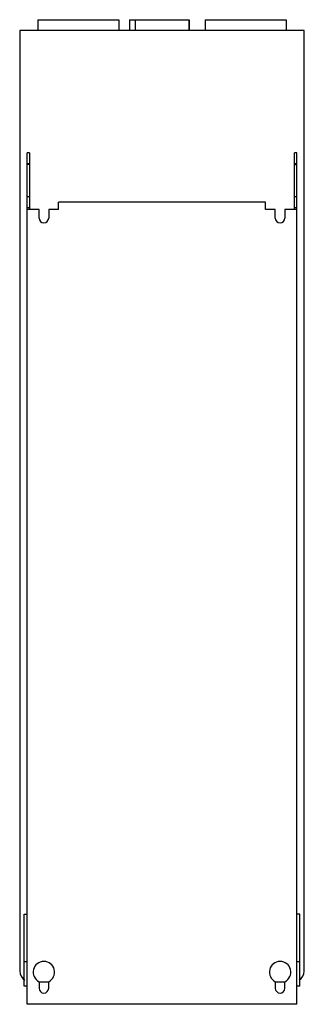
# Model space of a CAD drawing. Header units: millimetres. Extents: x 262 to 527, y 87 to 1005.
import ezdxf

# ---------------------------------------------------------------- set-up
doc = ezdxf.new("R2010")
doc.units = ezdxf.units.MM
doc.header["$LTSCALE"] = 70.854029
doc.layers.add('4', color=7, linetype='CONTINUOUS')

msp = doc.modelspace()

# ---------------------------------------------------------------- linework, layer by layer
at = {"layer": '4', "color": 7, "linetype": 'CONTINUOUS'}
for p, q in [((279.22, 1005.14), (279.22, 995.14)), ((279.22, 1005.14), (354.62, 1005.14)), ((354.62, 1005.14), (354.62, 995.14)), ((364.52, 1005.14), (364.52, 995.14)), ((364.52, 1005.14), (420.32, 1005.14)), ((369.92, 1005.14), (369.92, 995.14)), ((419.92, 1005.14), (419.92, 995.14)), ((420.32, 1005.14), (420.32, 995.14)), ((435.22, 1005.14), (435.22, 995.14)), ((435.22, 1005.14), (510.62, 1005.14)), ((510.62, 1005.14), (510.62, 995.14)), ((262.42, 995.14), (262.42, 118.14)), ((527.42, 995.14), (262.42, 995.14)), ((527.42, 118.14), (527.42, 995.14)), ((269.42, 87.14), (269.42, 881.14)), ((271.42, 881.14), (269.42, 881.14)), ((271.42, 881.14), (271.42, 828.14)), ((518.42, 828.14), (518.42, 881.14)), ((520.42, 881.14), (518.42, 881.14)), ((520.42, 87.14), (520.42, 881.14)), ((269.42, 871.14), (271.42, 871.14)), ((271.42, 870.14), (269.42, 870.14)), ((518.42, 871.14), (520.42, 871.14)), ((518.42, 870.14), (520.42, 870.14)), ((271.42, 840.14), (269.42, 840.14)), ((520.42, 840.14), (518.42, 840.14)), ((269.42, 830.14), (271.42, 830.14)), ((280.42, 828.14), (269.42, 828.14)), ((280.42, 820.14), (280.42, 828.14)), ((289.42, 828.14), (289.42, 820.14)), ((298.42, 828.14), (289.42, 828.14)), ((298.42, 828.14), (298.42, 835.14)), ((491.42, 835.14), (298.42, 835.14)), ((491.42, 828.14), (491.42, 835.14)), ((500.42, 828.14), (491.42, 828.14)), ((500.42, 820.14), (500.42, 828.14)), ((509.42, 828.14), (509.42, 820.14)), ((520.42, 828.14), (509.42, 828.14)), ((518.42, 830.14), (520.42, 830.14)), ((266.42, 171.14), (269.42, 171.14)), ((266.42, 104.14), (266.42, 171.14)), ((523.42, 171.14), (520.42, 171.14)), ((523.42, 104.14), (523.42, 171.14)), ((269.42, 126.64), (266.42, 126.64)), ((523.42, 126.64), (520.42, 126.64)), ((269.42, 104.14), (266.42, 104.14)), ((280.42, 108.21), (280.42, 102.14)), ((280.42, 108.14), (289.42, 108.14)), ((289.42, 102.14), (289.42, 108.21)), ((500.42, 108.21), (500.42, 102.14)), ((500.42, 108.14), (509.42, 108.14)), ((509.42, 102.14), (509.42, 108.21)), ((523.42, 104.14), (520.42, 104.14)), ((520.42, 87.14), (269.42, 87.14))]:
    msp.add_line(p, q, dxfattribs=at)
for centre, radius, start, end in [((284.92, 820.14), 4.5, 180, 360), ((504.92, 820.14), 4.5, 180, 360), ((284.92, 117.14), 10, 296.74368, 243.25632), ((504.92, 117.14), 10, 296.74368, 243.25632), ((272.42, 118.14), 10, 180, 238.32371), ((517.42, 118.14), 10, 301.67315, 360), ((284.92, 102.14), 4.5, 180, 360), ((504.92, 102.14), 4.5, 180, 360)]:
    msp.add_arc(centre, radius, start, end, dxfattribs=at)

doc.saveas('drawing.dxf')
